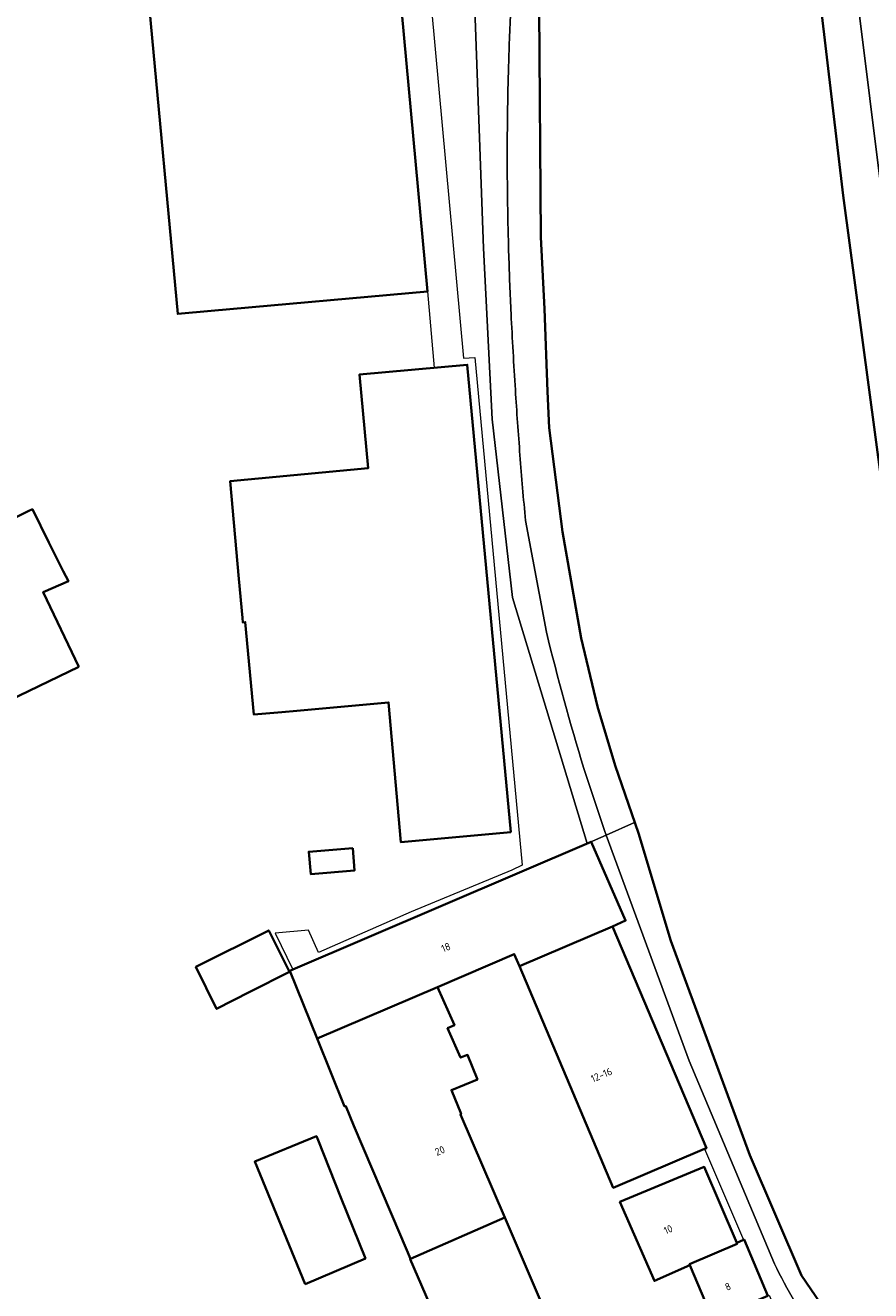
# Model space of a CAD drawing. Extents: x 151587 to 155483, y 462503 to 464608.
# Tile 209 of 236: x 154210 to 154312, y 463845 to 463998. Entities that reach past the tile are written whole.
import ezdxf
from ezdxf.enums import TextEntityAlignment as Align

# ---------------------------------------------------------------- set-up
doc = ezdxf.new("R2010")
doc.units = 0
doc.header["$LTSCALE"] = 0.5
for name, color, linetype, lineweight in [('B-RO-GK-BESCHOEIING-G', 251, 'GK-BESCHOEIING', 35), ('B-RO-IE-TERREINAFSCHEIDING_KUNSTMATIG_MUUR-G', 251, 'IE-TERREINAFSCHEIDING-KUNSTMATIG-DICHT', 18), ('B-RO-OG-BEBOUWING-GV', 6, 'CONTINUOUS', 35), ('B-RO-OG-BEBOUWING-T18', 1, 'CONTINUOUS', 18), ('B-RO-OG-TERREIN_CULTUURSCHEIDING-GV', 251, 'CONTINUOUS', 18), ('B-RO-OG-WATER-GV', 251, 'CONTINUOUS', 18), ('B-RO-OG-WATER_SLOOT-GV', 251, 'CONTINUOUS', 18)]:
    doc.layers.add(name, color=color, linetype=linetype, lineweight=lineweight)
doc.styles.add('NLCS-ISO-M200-T18', font='NLCS-ISO.ttf', dxfattribs={"height": 0.36})
doc.linetypes.add('GK-BESCHOEIING', pattern='A,30,-5,[1,NLCS.SHX,S=1,R=0,X=0,Y=0],-5', length=40)
doc.linetypes.add('IE-TERREINAFSCHEIDING-KUNSTMATIG-DICHT', pattern='A,8,-1,[82,NLCS.SHX,S=0.75,R=90,X=0,Y=0],-1', length=10)

msp = doc.modelspace()

# ---------------------------------------------------------------- linework, layer by layer
at = {"layer": 'B-RO-GK-BESCHOEIING-G', "flags": 128}
for points in [[(154272.089, 464000), (154272.312, 463972.512), (154272.73, 463963.856), (154273.108, 463953.857), (154273.318, 463949.483), (154274.898, 463936.959), (154277.175, 463924.136), (154279.14, 463915.855), (154281.25, 463908.772), (154284.059, 463900.593), (154287.977, 463887.625), (154297.504, 463861.743), (154303.764, 463847.234), (154308.259, 463840.657)], [(154306.103, 464000), (154308.777, 463977.539), (154313.439, 463942.638)]]:
    msp.add_lwpolyline(points, dxfattribs=at)
at = {"layer": 'B-RO-IE-TERREINAFSCHEIDING_KUNSTMATIG_MUUR-G', "flags": 128}
msp.add_lwpolyline([(154258.602, 463965.942), (154259.441, 463956.746)], dxfattribs=at)
at = {"layer": 'B-RO-OG-BEBOUWING-GV', "flags": 128}
for points in [[(154224.058, 464010.793), (154225.061, 464000), (154228.478, 463963.226), (154232.514, 463963.59), (154258.602, 463965.942), (154255.496, 464000), (154251.457, 464044.278), (154250.689, 464044.211), (154250.637, 464044.756), (154250.756, 464044.766), (154249.752, 464055.357), (154223.655, 464052.947), (154220.845, 464052.687), (154221.81, 464042.225), (154221.93, 464042.236), (154221.978, 464041.715), (154221.192, 464041.647), (154221.277, 464040.735)], [(154236.282, 463926.577), (154236.331, 463926.023), (154236.625, 463926.059), (154237.643, 463914.912), (154241.04, 463915.207), (154242.863, 463915.366), (154253.917, 463916.375), (154255.42, 463899.49), (154268.655, 463900.718), (154263.415, 463957.112), (154250.4, 463955.912), (154251.442, 463944.61), (154234.813, 463943.076), (154235.865, 463931.263)], [(154216.555, 463920.647), (154212.262, 463929.669), (154215.281, 463930.988), (154214.669, 463932.21), (154212.939, 463935.666), (154210.939, 463939.661), (154210.444, 463939.458), (154208.169, 463938.294), (154203.928, 463946.869), (154201.247, 463945.723), (154158.716, 463925.124), (154171.448, 463898.855), (154200.859, 463913.12)], [(154280.94, 463889.351), (154282.524, 463890.056), (154278.35, 463899.558), (154242.363, 463884.149), (154242.019, 463884.002), (154245.314, 463875.815), (154259.83, 463882.026), (154269.092, 463886.001), (154269.704, 463884.558)], [(154249.601, 463898.795), (154244.298, 463898.356), (154244.554, 463895.634), (154249.826, 463896.1)], [(154292.059, 463862.494), (154292.281, 463862.588), (154280.94, 463889.351), (154269.704, 463884.558), (154281.034, 463857.822)], [(154241.955, 463883.855), (154239.462, 463888.865), (154230.671, 463884.452), (154233.169, 463879.401), (154237.186, 463881.437)], [(154256.571, 463849.248), (154267.945, 463854.212), (154262.584, 463866.647), (154262.665, 463866.728), (154261.503, 463869.593), (154264.639, 463870.89), (154263.45, 463873.836), (154262.612, 463873.512), (154261.045, 463877.053), (154261.856, 463877.431), (154259.83, 463882.026), (154245.314, 463875.815), (154248.611, 463867.623), (154248.773, 463867.65), (154249.746, 463865.298), (154255.338, 463852.162)], [(154243.854, 463846.201), (154251.12, 463849.288), (154248.166, 463856.656), (154245.406, 463863.541), (154245.204, 463864.045), (154237.771, 463860.966)], [(154290.275, 463848.461), (154290.217, 463848.598), (154295.972, 463851.05), (154295.924, 463851.163), (154292.007, 463860.326), (154281.844, 463856.111), (154286.005, 463846.584)], [(154268.162, 463822.641), (154279.423, 463827.487), (154267.945, 463854.212), (154256.571, 463849.248), (154256.508, 463849.22), (154262.071, 463836.42), (154267.264, 463824.728)], [(154293.055, 463841.936), (154299.678, 463844.782), (154296.816, 463851.568), (154296.743, 463851.535), (154295.924, 463851.163), (154295.972, 463851.05), (154290.217, 463848.598), (154290.275, 463848.461)]]:
    msp.add_lwpolyline(points, close=True, dxfattribs=at)
at = {"layer": 'B-RO-OG-TERREIN_CULTUURSCHEIDING-GV', "flags": 128}
for points in [[(154314.597, 464063.142), (154310.355, 464054.701), (154308.273, 464044.602), (154306.661, 464035.036), (154306.641, 464032.153), (154310.623, 464000.125), (154310.639, 464000), (154310.655, 463999.875), (154313.304, 463978.571), (154316.621, 463964.619), (154316.953, 464004.587), (154317.429, 464062.066)], [(154257.746, 464047.447), (154260.267, 464040.865), (154261.06, 464040.891), (154261.8, 464032.945), (154263.677, 464017.939), (154264.336, 464000), (154265.394, 463971.182), (154266.414, 463950.543), (154268.858, 463929.012), (154277.877, 463899.367), (154280.158, 463900.366), (154279.983, 463900.911), (154277.465, 463908.412)], [(154259.115, 464000), (154262.967, 463957.9), (154264.322, 463957.975), (154270.022, 463896.737), (154268.782, 463896.122), (154256.665, 463891.098), (154245.477, 463886.2), (154244.246, 463888.88), (154240.249, 463888.537), (154242.363, 463884.149), (154278.35, 463899.558), (154282.524, 463890.056), (154280.94, 463889.351)], [(154300.49, 463848.659), (154290.184, 463873.135), (154280.158, 463900.366), (154277.877, 463899.367), (154268.858, 463929.012), (154266.414, 463950.543), (154265.394, 463971.182), (154264.336, 464000)], [(154272.958, 463924.85), (154270.442, 463938.314)], [(154280.94, 463889.351), (154292.281, 463862.588), (154292.059, 463862.494), (154296.743, 463851.535), (154296.816, 463851.568), (154299.678, 463844.782), (154299.853, 463844.857), (154305.172, 463832.475), (154305.899, 463830.783), (154307.786, 463826.48), (154308.398, 463825.105)]]:
    msp.add_lwpolyline(points, dxfattribs=at)
at = {"layer": 'B-RO-OG-TERREIN_CULTUURSCHEIDING-GV'}
for points in [[(154268.375, 463992.274, -0.0050941), (154268.638, 463999.542)], [(154268.251, 463985.003, -0.0049521), (154268.375, 463992.274)], [(154268.267, 463977.792, -0.0049927), (154268.251, 463985.003)], [(154268.426, 463970.316, -0.0046795), (154268.267, 463977.792)], [(154268.705, 463963.278, -0.0052602), (154268.426, 463970.316)], [(154269.222, 463954.071, -0.0037956), (154268.705, 463963.278)], [(154269.776, 463946.188, -0.0038136), (154269.222, 463954.071)], [(154270.442, 463938.314, -0.0035521), (154269.776, 463946.188)], [(154277.465, 463908.412, -0.011871), (154272.958, 463924.85)], [(154305.731, 463839.675, -0.0395308), (154300.49, 463848.659)]]:
    msp.add_lwpolyline(points, format="xyb", dxfattribs=at)
at = {"layer": 'B-RO-OG-WATER-GV', "flags": 128}
for points in [[(154272.089, 464000), (154272.312, 463972.512), (154272.73, 463963.856), (154273.108, 463953.857), (154273.318, 463949.483), (154274.898, 463936.959), (154277.175, 463924.136), (154279.14, 463915.855), (154281.25, 463908.772), (154283.616, 463901.882), (154284.059, 463900.593), (154287.977, 463887.625), (154297.504, 463861.743), (154303.764, 463847.234), (154308.259, 463840.657), (154310.89, 463837.941)], [(154349.053, 463832.8), (154345.81, 463835.453), (154340.366, 463841.629), (154331.151, 463855.413), (154325.311, 463874.478), (154322.121, 463887.723), (154320.916, 463893.604), (154320.057, 463897.801), (154319.712, 463899.806), (154317.822, 463911.308), (154317.077, 463916.021), (154316.558, 463919.111), (154315.193, 463928.237), (154314.379, 463934.081), (154314.034, 463937.043), (154313.439, 463942.638), (154308.777, 463977.539), (154306.103, 464000)]]:
    msp.add_lwpolyline(points, dxfattribs=at)
at = {"layer": 'B-RO-OG-WATER_SLOOT-GV'}
for points in [[(154268.638, 463999.542, 0.0050941), (154268.375, 463992.274)], [(154268.375, 463992.274, 0.0049521), (154268.251, 463985.003)], [(154268.251, 463985.003, 0.0049927), (154268.267, 463977.792)], [(154268.267, 463977.792, 0.0046795), (154268.426, 463970.316)], [(154268.426, 463970.316, 0.0052602), (154268.705, 463963.278)], [(154268.705, 463963.278, 0.0037956), (154269.222, 463954.071)], [(154269.222, 463954.071, 0.0038136), (154269.776, 463946.188)], [(154269.776, 463946.188, 0.0035521), (154270.442, 463938.314)], [(154272.958, 463924.85, 0.011871), (154277.465, 463908.412)], [(154300.49, 463848.659, 0.0395308), (154305.731, 463839.675)]]:
    msp.add_lwpolyline(points, format="xyb", dxfattribs=at)
at = {"layer": 'B-RO-OG-WATER_SLOOT-GV', "flags": 128}
for points in [[(154277.465, 463908.412), (154279.983, 463900.911), (154280.158, 463900.366), (154283.616, 463901.882), (154281.25, 463908.772), (154279.14, 463915.855), (154277.175, 463924.136), (154274.898, 463936.959), (154273.318, 463949.483), (154273.108, 463953.857), (154272.73, 463963.856), (154272.312, 463972.512), (154272.089, 464000)], [(154306.103, 464000), (154308.777, 463977.539), (154313.439, 463942.638), (154313.987, 463942.69), (154314.561, 463942.657), (154314.922, 463938.844), (154317.454, 463939.116), (154317.47, 463938.967), (154318.837, 463939.116), (154316.584, 463953.194), (154313.304, 463978.571), (154310.655, 463999.875)], [(154270.442, 463938.314), (154272.958, 463924.85)], [(154310.89, 463837.941), (154308.259, 463840.657), (154303.764, 463847.234), (154297.504, 463861.743), (154287.977, 463887.625), (154284.059, 463900.593), (154283.616, 463901.882), (154280.158, 463900.366), (154290.184, 463873.135), (154300.49, 463848.659)]]:
    msp.add_lwpolyline(points, dxfattribs=at)

# ---------------------------------------------------------------- texts
at = {"layer": 'B-RO-OG-BEBOUWING-T18', "style": 'NLCS-ISO-M200-T18'}
for s, rotation, p in [('18', 23.2, (154260.839, 463886.812)), ('12-16', 23, (154279.613, 463871.426)), ('20', 23.3, (154260.109, 463862.284)), ('10', 23.6, (154287.662, 463852.785)), ('8', 22.9, (154294.868, 463845.895))]:
    msp.add_text(s, height=0.9, rotation=rotation, dxfattribs=at).set_placement(p, align=Align.MIDDLE)

doc.saveas('drawing.dxf')
